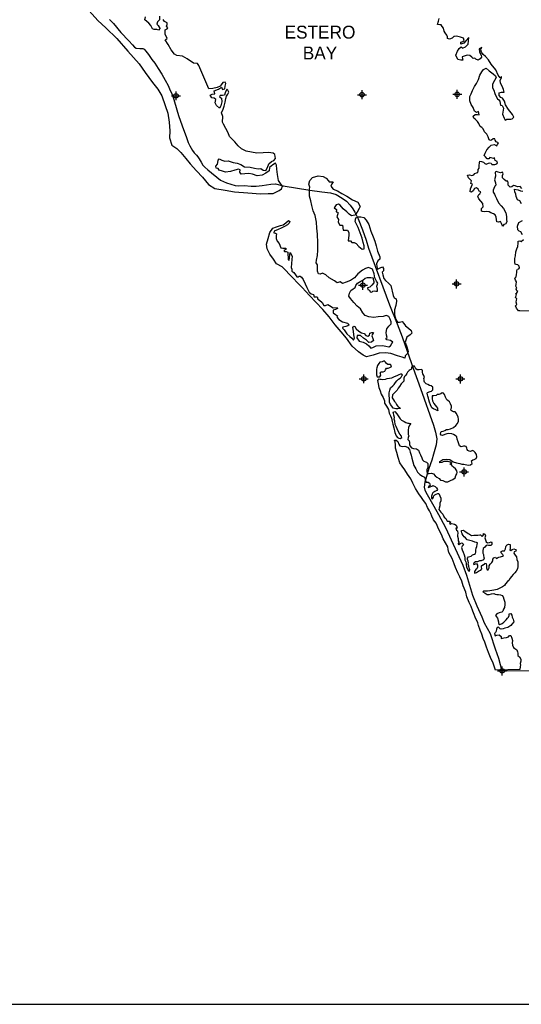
# Model space of a CAD drawing. Extents: x 132729 to 413893, y 707796 to 905796.
# Tile 4 of 62: x 196284 to 224325, y 707796 to 762884. Entities that reach past the tile are written whole.
import ezdxf
from ezdxf.enums import TextEntityAlignment as Align

# ---------------------------------------------------------------- set-up
doc = ezdxf.new("R2010")
doc.units = 0
doc.header["$LTSCALE"] = 2000
doc.header["$PDMODE"] = 34
doc.header["$PDSIZE"] = 250
for name, color, linetype in [('BORDER5MI', 1, 'CONTINUOUS'), ('MAJROADS', 9, 'CONTINUOUS'), ('SEC', 2, 'CONTINUOUS'), ('WATER', 4, 'CONTINUOUS')]:
    doc.layers.add(name, color=color, linetype=linetype)

msp = doc.modelspace()

# ---------------------------------------------------------------- linework, layer by layer
at = {"layer": 'BORDER5MI', "color": 0}
msp.add_lwpolyline([(136693, 707796), (413893, 707796), (413893, 905796), (136693, 905796)], close=True, dxfattribs=at)
at = {"layer": 'MAJROADS', "color": 0}
msp.add_lwpolyline([(201297, 762897), (201522, 762669), (201945, 762172), (202386, 761707), (202594, 761471), (202702, 761353), (202802, 761294), (202994, 761267), (203170, 761266), (203237, 761232), (203328, 761114), (203478, 760937), (203677, 760659), (203843, 760448), (204025, 760145), (204224, 759833), (204422, 759497), (204588, 759202), (204694, 758917), (204769, 758790), (204900, 758412), (204941, 758286), (205170, 757522), (205367, 756951), (205605, 756295), (205703, 756010), (205802, 755825), (205951, 755572), (206034, 755429), (206176, 755311), (206242, 755210), (206308, 755092), (206432, 754907), (206523, 754738), (206640, 754629), (206806, 754477), (207514, 753901), (207840, 753765), (208333, 753610), (208509, 753592), (208827, 753598), (209221, 753579), (209497, 753568), (209841, 753607), (210319, 753679), (210588, 753702), (211006, 753590), (212495, 753353), (213182, 753255), (213667, 753193), (213968, 753107), (214310, 752903), (214552, 752726), (214760, 752498), (214909, 752304), (215025, 752119), (215198, 751740), (215445, 751135), (215650, 750547), (215781, 750110), (216964, 746934), (217391, 745867), (217662, 745136), (217950, 744346), (218286, 743388), (218696, 742246), (219418, 740204), (219533, 739801), (219597, 739432), (219569, 739089), (219423, 738570), (219328, 738236), (219165, 737776), (218942, 737015), (218889, 736722), (218930, 736563), (219062, 736319), (219434, 735671), (219691, 735200), (220079, 734476), (221060, 732366), (221265, 731803), (221601, 730686), (221831, 730089), (222119, 729475), (222259, 729131), (222582, 728533), (222868, 727685), (223057, 727155), (223239, 726452), (231722, 726527)], dxfattribs=at)
at = {"layer": 'SEC', "color": 0}
for p in [(205023, 758625), (215421, 758686), (220742, 758708), (215472, 748029), (220709, 748101), (215519, 742792), (220923, 742788), (221130, 737583), (223252, 726451)]:
    msp.add_point(p, dxfattribs=at)
at = {"layer": 'WATER', "color": 0}
for points in [[(200176, 763373), (200658, 762842), (201107, 762420), (201715, 761839), (202329, 761123), (202961, 760415), (203293, 759927), (203708, 759372), (204015, 758993), (204239, 758623), (204419, 758086), (204559, 757649), (204639, 757147), (204678, 756669), (204667, 756275), (204798, 755864), (205065, 755670), (205298, 755459), (205564, 755114), (205821, 754819), (206162, 754432), (206511, 754078), (206835, 753657), (207202, 753437), (207762, 753349), (208298, 753254), (209034, 753190), (209754, 753143), (210173, 753166), (210457, 753155), (210785, 753329), (210928, 753412), (210971, 753562), (210855, 753714), (210747, 753882), (210699, 754226), (210659, 754527), (210635, 754737), (210578, 754863), (210426, 754772), (210258, 754605), (210223, 754421), (210046, 754289), (209845, 754189), (209568, 754141), (209301, 754243), (209100, 754286), (208874, 754263), (208673, 754239), (208598, 754357), (208616, 754482), (208507, 754517), (208306, 754459), (208062, 754386), (207794, 754345), (207627, 754405), (207427, 754473), (207377, 754549), (207260, 754583), (207244, 754684), (207337, 754801), (207362, 754901), (207372, 755018), (207439, 755101), (207581, 755017), (207748, 754974), (207932, 754989), (208225, 754895), (208434, 754852), (208651, 754775), (208851, 754657), (209169, 754638), (209412, 754578), (209613, 754534), (209772, 754550), (209897, 754474), (210039, 754448), (210132, 754623), (210217, 754823), (210352, 754948), (210487, 755014), (210579, 755114), (210556, 755340), (210456, 755416), (210196, 755460), (209895, 755428), (209543, 755414), (208941, 755527), (208682, 755654), (208491, 755831), (208316, 756042), (208150, 756219), (208008, 756345), (207935, 756555), (207810, 756790), (207686, 757034), (207629, 757143), (207648, 757470), (207565, 757680), (207659, 757872), (207718, 758055), (207778, 758264), (207805, 758474), (207848, 758607), (207915, 758716), (207975, 758824), (207917, 758942), (207859, 758992), (207774, 758792), (207739, 758667), (207614, 758651), (207488, 758643), (207454, 758576), (207571, 758484), (207586, 758282), (207534, 758057), (207458, 757940), (207283, 758075), (207209, 758235), (207252, 758410), (207152, 758486), (207026, 758504), (206927, 758655), (207053, 758721), (207187, 758729), (207155, 758905), (207390, 758996), (207566, 759112), (207624, 758986), (207750, 759018), (207776, 759160), (207811, 759311), (207778, 759395), (207643, 759379), (207550, 759246), (207500, 759171), (207323, 759088), (207089, 759039), (206862, 759007), (206293, 760326), (206227, 760435), (206009, 760445), (205651, 760699), (205384, 760851), (205066, 760878), (204933, 760955), (204750, 761199), (204593, 761501), (204410, 761754), (204520, 761828), (204412, 762080), (204414, 762323), (204532, 762372), (204557, 762423), (204499, 762523), (204525, 762615), (204526, 762707), (204384, 762775), (204301, 762902)], [(204093, 763079), (204091, 762869), (203990, 762770), (203956, 762636), (204022, 762560), (204088, 762467), (204138, 762409), (204045, 762292), (203945, 762343), (203794, 762327), (203703, 762378), (203612, 762554), (203512, 762689), (203387, 762790), (203271, 762883), (203314, 763042)], [(224350, 753445), (224259, 753546), (224116, 753531), (223982, 753582), (223882, 753599), (223789, 753524), (223705, 753508), (223589, 753626), (223590, 753760), (223574, 753853), (223482, 753853), (223373, 753946), (223273, 754030), (223274, 754164), (223308, 754256), (223276, 754349), (223158, 754324), (223024, 754359), (222932, 754393), (222874, 754360), (222880, 754125), (222820, 753925), (222878, 753748), (222894, 753631), (222843, 753564), (222792, 753431), (222749, 753339), (222749, 753238), (222832, 753129), (222856, 753028), (222931, 752877), (223055, 752641), (223196, 752465), (223337, 752313), (223453, 752078), (223493, 751876), (223492, 751709), (223517, 751575), (223449, 751441), (223356, 751417), (223297, 751325), (223247, 751384), (223214, 751484), (223156, 751585), (223047, 751553), (222964, 751570), (222948, 751712), (222915, 751838), (222874, 751964), (222766, 752024), (222624, 752083), (222523, 752126), (222390, 752160), (222256, 752136), (222155, 752145), (222097, 752179), (222106, 752313), (222199, 752413), (222175, 752597), (222058, 752724), (221959, 752867), (221893, 752993), (221944, 753110), (222011, 753134), (222070, 753260), (221978, 753285), (221912, 753395), (221829, 753479), (221703, 753438), (221635, 753313), (221543, 753238), (221476, 753255), (221494, 753414), (221545, 753548), (221596, 753682), (221504, 753716), (221547, 753866), (221464, 753951), (221372, 754027), (221323, 754178), (221432, 754210), (221557, 754168), (221666, 754209), (221734, 754284), (221818, 754308), (221902, 754333), (221911, 754425), (221911, 754500), (221971, 754584), (221971, 754718), (221989, 754877), (222015, 754977), (222099, 754951), (222207, 754909), (222291, 754841), (222366, 754807), (222483, 754857), (222567, 754881), (222642, 754856), (222684, 754788), (222843, 754787), (222952, 754820), (223003, 754870), (222970, 754945), (222870, 755005), (222837, 755089), (222820, 755156), (222778, 755114), (222644, 755149), (222561, 755174), (222519, 755108), (222410, 755108), (222318, 755210), (222252, 755294), (222303, 755411), (222396, 755611), (222523, 755761), (222633, 755869), (222809, 755901), (222901, 755867), (222967, 755825), (223001, 755909), (223052, 756000), (222927, 756043), (222869, 756136), (222853, 756211), (222761, 756212), (222668, 756145), (222609, 756121), (222534, 756163), (222476, 756323), (222402, 756474), (222277, 756609), (222195, 756777), (222111, 756844), (222020, 756904), (221954, 757072), (221871, 757189), (221771, 757291), (221663, 757367), (221630, 757493), (221748, 757575), (221873, 757575), (221966, 757557), (221925, 757742), (221816, 757692), (221716, 757760), (221642, 757978), (221517, 758130), (221443, 758348), (221445, 758591), (221521, 758733), (221589, 758925), (221708, 759142), (221818, 759317), (221929, 759543), (222006, 759785), (222124, 759969), (222217, 760102), (222360, 760176), (222535, 760016), (222752, 759855), (222885, 759737), (222926, 759645), (222833, 759486), (222757, 759353), (222722, 759253), (222721, 759077), (222796, 758950), (222853, 758749), (222919, 758589), (222993, 758447), (223077, 758404), (223127, 758328), (223151, 758186), (223159, 758094), (223259, 758085), (223333, 757933), (223298, 757716), (223272, 757599), (223363, 757380), (223429, 757254), (223514, 757321), (223631, 757311), (223740, 757311), (223815, 757335), (223908, 757427), (223834, 757587), (223767, 757679), (223601, 757856), (223444, 758117), (223378, 758327), (223278, 758487), (223187, 758537), (223095, 758639), (223096, 758789), (223222, 758830), (223365, 758829), (223332, 758972), (223250, 759157), (223167, 759325), (223143, 759501), (223228, 759626), (223228, 759710), (223152, 759627), (223028, 759778), (222896, 760072), (222646, 760392), (222497, 760644), (222323, 760822), (222189, 760931), (222107, 761066), (222057, 761192), (222083, 761267), (222125, 761334), (221974, 761259), (221989, 761067), (222089, 760899), (222105, 760781), (222029, 760690), (221911, 760623), (221786, 760683), (221736, 760733), (221635, 760717), (221569, 760793), (221444, 760878), (221293, 760896), (221133, 760838), (221016, 760797), (221040, 760696), (221056, 760621), (220948, 760613), (220780, 760648), (220673, 760908), (220750, 761125), (220852, 761275), (220961, 761367), (221044, 761291), (221204, 761357), (221356, 761515), (221374, 761699), (221400, 761892), (221248, 761725), (221122, 761567), (220954, 761518), (220938, 761635), (221064, 761659), (221123, 761718), (221098, 761852), (220923, 761912), (220705, 761963), (220588, 761939), (220563, 761947), (220453, 761856), (220319, 761798), (220194, 761824), (220194, 761933), (220170, 762026), (220078, 762152), (220020, 762236), (219971, 762412), (219905, 762505), (219855, 762597), (219763, 762589), (219646, 762615), (219698, 762799), (219732, 762942)], [(224344, 752582), (224236, 752742), (224111, 752802), (224037, 752987), (224021, 753121), (223972, 753247), (223948, 753398), (224149, 753371), (224282, 753303), (224408, 753294)], [(224391, 750840), (224300, 751016), (224208, 751059), (224133, 751135), (224110, 751328), (224186, 751528), (224388, 751652)], [(225696, 746583), (224245, 746603), (224161, 746603), (224053, 746738), (224004, 746872), (224080, 746955), (224039, 747081), (224056, 747190), (224082, 747265), (224007, 747341), (224024, 747391), (224041, 747425), (224059, 747500), (224000, 747551), (224084, 747609), (224127, 747676), (224068, 747709), (224044, 747810), (224069, 747869), (224012, 747978), (224046, 748070), (224063, 748212), (223997, 748305), (223973, 748430), (224040, 748505), (224066, 748622), (224084, 748748), (224076, 748849), (224118, 748924), (224186, 748940), (224228, 749007), (224212, 749091), (224128, 749175), (224045, 749184), (223986, 749201), (223962, 749302), (223963, 749519), (223998, 749678), (224016, 749904), (224076, 750055), (224127, 750197), (224153, 750372), (224154, 750490), (224246, 750506), (224322, 750472), (224448, 750580)]]:
    msp.add_lwpolyline(points, dxfattribs=at)
for points in [[(213539, 753862), (213581, 753803), (213681, 753819), (213799, 753810), (213739, 753701), (213680, 753568), (213804, 753399), (214046, 753305), (214288, 753161), (214581, 753017), (214897, 752814), (215181, 752670), (215314, 752426), (215271, 752326), (215152, 752117), (215026, 751942), (214841, 751918), (214708, 752011), (214566, 752138), (214366, 752307), (214200, 752500), (214100, 752568), (213982, 752519), (213856, 752360), (213997, 752259), (213980, 752142), (214063, 752108), (214071, 752015), (214020, 751857), (214103, 751697), (214093, 751555), (214176, 751386), (214327, 751394), (214367, 751117), (214601, 751116), (214692, 750973), (214675, 750822), (214639, 750504), (214781, 750511), (214856, 750427), (214973, 750418), (215090, 750358), (215240, 750190), (215423, 750046), (215549, 750062), (215542, 750230), (215484, 750414), (215427, 750658), (215312, 750960), (215205, 751254), (215040, 751598), (215075, 751791), (215218, 751849), (215360, 751856), (215527, 751821), (215644, 751661), (215801, 751426), (215907, 751048), (216039, 750737), (216130, 750494), (216220, 750225), (216294, 749931), (216409, 749621), (216408, 749487), (216307, 749387), (216239, 749228), (216246, 749069), (216287, 748935), (216362, 748959), (216430, 749009), (216564, 749050), (216622, 748966), (216613, 748840), (216545, 748765), (216586, 748606), (216635, 748413), (216743, 748287), (216893, 748143), (217026, 748008), (217165, 747455), (217222, 747320), (217339, 747261), (217355, 747135), (217303, 746892), (217243, 746642), (217233, 746374), (217315, 746105), (217414, 745970), (217515, 745970), (217674, 745994), (217757, 745884), (217848, 745750), (218015, 745631), (218173, 745496), (218206, 745345), (218105, 745254), (217919, 745121), (217834, 744845), (217924, 744585), (218006, 744316), (217964, 744208), (217837, 744083), (217819, 743949), (217661, 744000), (217402, 744086), (217034, 744206), (216741, 744241), (216389, 744235), (216053, 744120), (215676, 744030), (215492, 744107), (215225, 744293), (214876, 744622), (214560, 745068), (214253, 745422), (213929, 745818), (213580, 746256), (213231, 746677), (212848, 747082), (212482, 747453), (212067, 747900), (211842, 748152), (211559, 748439), (210960, 749055), (210643, 749224), (210469, 749485), (210262, 749763), (210121, 750057), (210081, 750334), (210167, 750635), (210270, 750977), (210430, 751211), (210641, 751302), (210859, 751367), (211010, 751400), (211161, 751524), (211305, 751649), (211380, 751590), (211345, 751498), (211253, 751406), (211084, 751307), (210908, 751224), (210732, 751142), (210505, 751043), (210496, 750959), (210588, 750942), (210646, 750899), (210629, 750799), (210619, 750648), (210677, 750497), (210785, 750354), (210875, 750127), (210993, 750093), (211168, 750100), (211160, 750025), (211059, 749967), (211083, 749916), (211184, 749916), (211276, 749882), (211298, 749446), (211357, 749437), (211401, 749856), (211509, 749654), (211491, 749470), (211481, 749235), (211454, 749018), (211504, 748925), (211495, 748808), (211612, 748740), (211694, 748614), (211786, 748496), (211861, 748496), (211887, 748537), (211962, 748537), (212029, 748486), (212137, 748351), (212235, 748108), (212335, 747898), (212475, 747645), (212575, 747553), (212700, 747502), (212750, 747384), (212909, 747374), (212942, 747249), (213050, 747198), (213200, 747063), (213291, 746886), (213375, 746902), (213509, 746952), (213601, 746884), (213801, 746765), (214036, 746781), (214052, 746730), (213935, 746672), (213809, 746623), (213799, 746489), (213941, 746388), (214049, 746311), (214015, 746236), (214123, 746110), (214332, 745974), (214616, 745897), (214699, 745804), (214632, 745755), (214523, 745713), (214355, 745681), (214338, 745631), (214429, 745530), (214579, 745303), (214737, 745159), (214853, 745066), (214945, 744957), (214996, 745065), (214972, 745258), (214948, 745459), (214899, 745669), (214959, 745744), (215025, 745710), (215100, 745584), (215241, 745457), (215392, 745364), (215542, 745321), (215633, 745212), (215750, 745177), (215835, 745236), (215860, 745344), (215961, 745385), (216070, 745376), (216002, 745293), (215968, 745201), (216034, 745042), (216059, 744941), (215958, 744849), (215798, 744817), (215674, 744952), (215507, 745062), (215340, 745222), (215156, 745207), (215122, 745081), (215263, 744904), (215480, 744844), (215664, 744742), (215797, 744633), (215922, 744506), (216031, 744547), (216216, 744630), (216559, 744661), (216752, 744618), (216911, 744575), (217012, 744641), (217088, 744766), (217139, 744833), (217005, 744926), (216813, 744969), (216746, 745053), (216830, 745103), (216798, 745237), (216765, 745388), (216800, 745581), (216927, 745739), (217053, 745864), (217046, 745973), (216997, 746132), (216914, 746284), (216780, 746326), (216604, 746277), (216319, 746254), (216084, 746222), (215808, 746258), (215591, 746334), (215458, 746486), (215342, 746705), (215142, 746865), (214967, 747059), (214768, 747278), (214693, 747421), (214720, 747580), (214796, 747730), (214922, 747830), (215040, 747905), (215074, 748013), (215176, 748138), (215352, 748246), (215470, 748312), (215597, 748428), (215722, 748453), (215923, 748451), (216041, 748442), (216048, 748358), (216089, 748232), (216089, 748157), (215979, 748024), (215853, 747916), (215727, 747875), (215743, 747783), (215843, 747757), (215885, 747664), (215976, 747639), (216035, 747688), (216119, 747705), (216186, 747687), (216287, 747695), (216279, 747812), (216255, 747980), (216298, 748139), (216223, 748248), (216141, 748450), (216109, 748668), (216010, 748928), (215785, 749014), (215617, 748964), (215449, 748865), (215196, 748657), (215002, 748449), (214775, 748292), (214540, 748193), (214330, 748119), (214205, 748212), (214028, 748163), (213878, 748264), (213578, 748450), (213403, 748611), (213219, 748696), (213085, 748638), (212993, 748672), (212936, 748815), (212937, 748983), (212930, 749167), (212863, 749285), (212881, 749435), (212933, 749686), (212943, 749988), (212946, 750406), (212933, 750884), (212893, 751228), (212870, 751563), (212797, 751924), (212682, 752184), (212609, 752486), (212552, 752746), (212478, 753006), (212488, 753241), (212481, 753400), (212507, 753517), (212449, 753685), (212509, 753894), (212661, 754052), (212963, 754142), (213256, 754115), (213423, 754013)], [(216232, 743198), (216222, 743089), (216230, 743005), (216271, 742904), (216355, 742895), (216422, 742903), (216465, 742995), (216457, 743071), (216440, 743121), (216483, 743179), (216541, 743179), (216600, 743178), (216692, 743220), (216743, 743295), (216794, 743378), (216877, 743386), (216970, 743419), (217054, 743460), (217071, 743519), (217013, 743594), (216870, 743595), (216795, 743646), (216737, 743722), (216654, 743798), (216545, 743740), (216419, 743732), (216352, 743641), (216292, 743540), (216250, 743415), (216224, 743323)], [(218909, 742862), (218876, 742971), (218826, 743063), (218810, 743139), (218810, 743214), (218802, 743273), (218727, 743315), (218610, 743299), (218510, 743300), (218426, 743351), (218385, 743418), (218360, 743493), (218310, 743494), (218218, 743494), (218184, 743419), (218183, 743327), (218116, 743286), (218049, 743261), (217973, 743169), (217930, 743094), (217863, 743003), (217787, 742919), (217753, 742828), (217761, 742735), (217760, 742660), (217701, 742610), (217609, 742519), (217515, 742369), (217448, 742277), (217388, 742160), (217287, 742060), (217212, 741994), (217119, 741902), (217101, 741718), (217184, 741617), (217234, 741525), (217300, 741457), (217341, 741357), (217391, 741306), (217441, 741230), (217516, 741188), (217566, 741137), (217432, 741105), (217315, 741106), (217164, 741157), (217081, 741258), (217006, 741350), (216957, 741485), (216958, 741677), (216935, 741878), (216935, 742004), (216970, 742155), (217021, 742280), (217139, 742396), (217215, 742479), (217299, 742588), (217375, 742679), (217468, 742771), (217560, 742820), (217611, 742879), (217653, 742954), (217679, 743004), (217654, 743054), (217570, 743046), (217478, 743022), (217369, 742956), (217218, 742898), (217075, 742832), (216949, 742808), (216807, 742784), (216706, 742759), (216589, 742743), (216496, 742744), (216421, 742753), (216346, 742770), (216278, 742695), (216319, 742502), (216368, 742309), (216434, 742116), (216500, 741940), (216599, 741747), (216673, 741562), (216672, 741436), (216788, 741260), (216896, 741075), (216945, 740874), (217011, 740722), (217077, 740596), (217109, 740404), (217150, 740253), (217199, 740043), (217264, 739783), (217338, 739607), (217396, 739514), (217471, 739472), (217563, 739446), (217647, 739504), (217631, 739580), (217540, 739689), (217449, 739857), (217383, 739992), (217333, 740126), (217275, 740244), (217251, 740428), (217227, 740528), (217228, 740621), (217203, 740763), (217179, 740872), (217163, 740931), (217255, 740964), (217363, 740829), (217471, 740669), (217562, 740560), (217637, 740476), (217770, 740399), (217871, 740340), (217979, 740314), (218063, 740305), (218155, 740288), (218071, 740196), (218019, 740063), (217993, 739921), (218001, 739787), (217992, 739678), (218041, 739594), (217999, 739502), (217981, 739393), (218048, 739317), (218072, 739225), (218072, 739116), (218113, 739016), (218179, 738923), (218305, 738889), (218472, 738879), (218572, 738795), (218638, 738652), (218688, 738535), (218762, 738367), (218795, 738266), (218886, 738182), (218978, 738139), (219028, 738122), (219103, 738046), (219094, 737963), (219093, 737829), (219042, 737703), (219041, 737603), (219066, 737494), (219166, 737493), (219300, 737517), (219409, 737483), (219509, 737365), (219600, 737289), (219725, 737222), (219817, 737129), (219942, 737095), (220084, 737027), (220218, 737034), (220369, 737100), (220504, 737166), (220630, 737257), (220673, 737391), (220723, 737466), (220749, 737550), (220725, 737650), (220642, 737760), (220542, 737853), (220484, 737912), (220425, 737987), (220334, 738038), (220409, 738038), (220434, 738063), (220351, 738130), (220234, 738173), (220092, 738157), (219991, 738166), (219874, 738108), (219773, 738092), (219765, 738159), (219942, 738275), (220151, 738299), (220327, 738273), (220510, 738146), (220702, 738086), (220886, 738060), (221003, 738017), (221112, 738016), (221346, 737956), (221480, 737980), (221581, 738047), (221565, 738130), (221549, 738198), (221608, 738264), (221692, 738280), (221801, 738338), (221835, 738430), (221827, 738556), (221753, 738673), (221678, 738749), (221603, 738775), (221477, 738734), (221410, 738743), (221335, 738777), (221293, 738844), (221286, 738919), (221244, 739003), (221169, 739021), (221102, 739021), (220968, 738980), (220876, 739039), (220827, 739148), (220794, 739274), (220745, 739417), (220720, 739551), (220629, 739619), (220537, 739669), (220437, 739720), (220278, 739730), (220160, 739705), (220060, 739681), (219917, 739615), (219850, 739632), (219817, 739691), (219818, 739783), (219843, 739850), (219952, 739866), (220045, 739907), (220137, 739948), (220229, 739956), (220372, 739997), (220540, 740063), (220658, 740179), (220759, 740296), (220810, 740413), (220819, 740530), (220795, 740647), (220704, 740849), (220637, 740941), (220529, 740942), (220453, 740976), (220404, 741018), (220379, 741102), (220421, 741161), (220422, 741269), (220364, 741395), (220306, 741496), (220223, 741572), (220165, 741614), (220090, 741766), (220024, 741917), (219975, 741992), (219908, 742001), (219824, 741952), (219715, 741919), (219631, 741911), (219563, 741861), (219438, 741845), (219337, 741846), (219345, 741678), (219360, 741553), (219435, 741418), (219510, 741326), (219593, 741216), (219634, 741149), (219650, 741082), (219667, 741006), (219541, 741057), (219416, 741109), (219316, 741159), (219250, 741336), (219193, 741478), (219160, 741621), (219135, 741713), (219103, 741822), (219078, 741898), (219062, 741982), (219087, 742023), (219230, 742081), (219297, 742097), (219381, 742172), (219373, 742239), (219374, 742323), (219291, 742390), (219199, 742425), (219099, 742475), (218998, 742518), (218915, 742602), (218890, 742653), (218891, 742736), (218883, 742803)], [(222878, 726492), (222755, 726878), (222607, 727197), (222500, 727483), (222376, 727785), (222294, 728053), (222203, 728263), (222121, 728498), (222031, 728733), (221924, 728985), (221891, 729136), (221751, 729447), (221693, 729606), (221619, 729791), (221529, 730059), (221413, 730278), (221281, 730588), (221216, 730857), (221076, 731201), (221002, 731469), (220895, 731713), (220779, 731931), (220639, 732234), (220573, 732435), (220458, 732729), (220276, 733073), (220235, 733233), (220219, 733392), (220095, 733610), (219963, 733846), (219856, 734089), (219715, 734367), (219567, 734711), (219409, 734896), (219326, 735106), (219277, 735265), (219194, 735400), (219087, 735593), (218988, 735811), (218863, 735980), (218739, 736156), (218598, 736350), (218416, 736652), (218267, 736955), (218143, 737198), (217960, 737451), (217820, 737703), (217670, 737913), (217538, 738098), (217439, 738384), (217374, 738669), (217300, 738912), (217285, 739096), (217277, 739264), (217228, 739356), (217328, 739356), (217428, 739280), (217477, 739137), (217535, 739044), (217661, 739002), (217812, 739026), (217970, 738958), (218078, 738840), (218119, 738681), (218177, 738521), (218209, 738345), (218266, 738144), (218315, 737934), (218423, 737749), (218514, 737573), (218647, 737446), (218805, 737345), (218905, 737294), (218947, 737193), (218979, 737059), (219012, 737000), (219113, 737016), (219188, 736949), (219221, 736890), (219229, 736815), (219153, 736773), (219128, 736706), (219228, 736739), (219329, 736780), (219371, 736822), (219513, 736762), (219588, 736687), (219638, 736603), (219612, 736544), (219495, 736478), (219385, 736420), (219334, 736337), (219309, 736228), (219308, 736144), (219299, 736086), (219358, 736069), (219417, 736169), (219434, 736244), (219493, 736302), (219569, 736335), (219661, 736376), (219711, 736368), (219778, 736250), (219819, 736107), (219818, 735973), (219775, 735831), (219766, 735689), (219740, 735555), (219714, 735472), (219830, 735329), (219947, 735211), (220021, 735051), (220104, 734967), (220179, 734824), (220296, 734832), (220379, 734764), (220320, 734723), (220353, 734655), (220446, 734705), (220588, 734662), (220679, 734603), (220721, 734511), (220745, 734435), (220662, 734427), (220703, 734327), (220753, 734284), (220777, 734133), (220768, 734058), (220751, 733983), (220792, 733849), (220799, 733731), (220841, 733664), (220841, 733639), (220790, 733572), (220790, 733539), (220840, 733530), (220907, 733580), (220999, 733613), (221049, 733571), (221091, 733495), (221015, 733420), (220981, 733353), (221014, 733228), (221071, 733085), (221137, 732934), (221162, 732808), (221169, 732657), (221227, 732548), (221252, 732481), (221251, 732380), (221267, 732280), (221308, 732179), (221333, 732104), (221374, 732045), (221424, 732036), (221450, 732120), (221417, 732204), (221384, 732313), (221360, 732413), (221377, 732497), (221353, 732597), (221312, 732690), (221320, 732765), (221379, 732823), (221522, 732873), (221598, 732939), (221707, 732989), (221774, 733022), (221775, 733097), (221775, 733198), (221810, 733315), (221844, 733415), (221853, 733524), (221870, 733607), (221812, 733633), (221737, 733650), (221595, 733701), (221444, 733736), (221302, 733778), (221211, 733888), (221136, 733955), (221069, 734031), (221011, 734124), (221003, 734174), (220987, 734241), (220979, 734308), (221096, 734316), (221180, 734248), (221280, 734189), (221355, 734146), (221438, 734096), (221546, 734028), (221681, 734044), (221798, 734043), (221898, 734051), (221999, 734067), (222057, 734066), (222091, 734016), (222141, 733974), (222183, 734007), (222208, 734065), (222217, 734132), (222292, 734107), (222333, 734014), (222291, 733897), (222324, 733788), (222365, 733679), (222431, 733620), (222540, 733636), (222649, 733669), (222682, 733610), (222673, 733518), (222614, 733468), (222497, 733469), (222422, 733486), (222355, 733470), (222287, 733378), (222195, 733295), (222177, 733170), (222168, 733044), (222209, 732969), (222217, 732885), (222233, 732809), (222241, 732759), (222207, 732667), (222081, 732601), (221989, 732610), (221872, 732561), (221771, 732544), (221695, 732495), (221662, 732453), (221678, 732411), (221821, 732452), (221879, 732368), (221878, 732251), (221844, 732167), (221777, 732117), (221701, 732009), (221717, 731917), (221817, 731950), (221935, 732033), (222002, 732066), (222070, 732082), (222120, 732157), (222096, 732266), (222096, 732333), (222172, 732391), (222197, 732391), (222264, 732449), (222290, 732482), (222357, 732457), (222389, 732323), (222380, 732214), (222421, 732113), (222480, 732104), (222522, 732213), (222523, 732322), (222582, 732414), (222675, 732522), (222743, 732613), (222743, 732697), (222786, 732772), (222886, 732813), (222911, 732771), (222945, 732738), (223003, 732779), (223071, 732821), (223163, 732828), (223272, 732861), (223331, 732903), (223273, 732953), (223248, 732995), (223206, 733062), (223207, 733121), (223282, 733162), (223383, 733162), (223442, 733270), (223460, 733387), (223477, 733454), (223544, 733496), (223603, 733537), (223695, 733520), (223711, 733436), (223694, 733369), (223710, 733294), (223676, 733210), (223743, 733185), (223810, 733234), (223903, 733276), (223995, 733250), (224036, 733216), (224019, 733141), (223927, 733116), (223901, 733033), (223992, 732932), (224050, 732839), (224075, 732688), (224124, 732554), (224140, 732437), (224139, 732294), (224105, 732169), (224037, 732036), (223961, 731927), (223868, 731836), (223775, 731736), (223699, 731636), (223631, 731502), (223547, 731444), (223446, 731319), (223378, 731219), (223277, 731153), (223126, 731070), (222975, 731013), (222799, 730964), (222573, 730932), (222430, 730907), (222321, 730908), (222229, 730909), (222179, 730867), (222312, 730799), (222412, 730732), (222521, 730731), (222664, 730755), (222781, 730788), (222873, 730745), (222965, 730728), (223057, 730719), (223157, 730710), (223249, 730676), (223316, 730600), (223357, 730458), (223406, 730290), (223397, 730164), (223395, 730005), (223328, 729897), (223302, 729788), (223235, 729738), (223084, 729697), (222949, 729648), (222890, 729556), (222990, 729405), (223047, 729204), (223046, 729103), (223121, 729053), (223247, 729102), (223348, 729177), (223424, 729251), (223483, 729310), (223559, 729393), (223618, 729460), (223644, 729551), (223644, 729635), (223745, 729660), (223803, 729567), (223810, 729450), (223868, 729341), (223901, 729190), (223808, 729090), (223732, 728982), (223581, 728882), (223413, 728841), (223304, 728808), (223203, 728784), (223136, 728801), (223087, 728860), (223045, 728902), (222969, 728886), (222944, 728786), (222926, 728677), (222892, 728594), (222825, 728535), (222874, 728418), (222967, 728442), (223092, 728467), (223192, 728374), (223200, 728265), (223351, 728306), (223493, 728313), (223611, 728354), (223661, 728438), (223737, 728429), (223803, 728278), (223827, 728144), (223818, 728018), (223842, 727884), (223883, 727750), (223966, 727707), (224075, 727631), (224116, 727522), (224140, 727438), (224140, 727304), (224223, 727237), (224306, 727111), (224305, 727002), (224271, 726868), (224287, 726767), (224261, 726701), (224243, 726525)]]:
    msp.add_lwpolyline(points, close=True, dxfattribs=at)

# ---------------------------------------------------------------- texts
for s, p in [('ESTERO', (213072, 761827)), ('BAY', (213072, 760661))]:
    msp.add_text(s, height=720, dxfattribs=at).set_placement(p, align=Align.CENTER)

doc.saveas('drawing.dxf')
